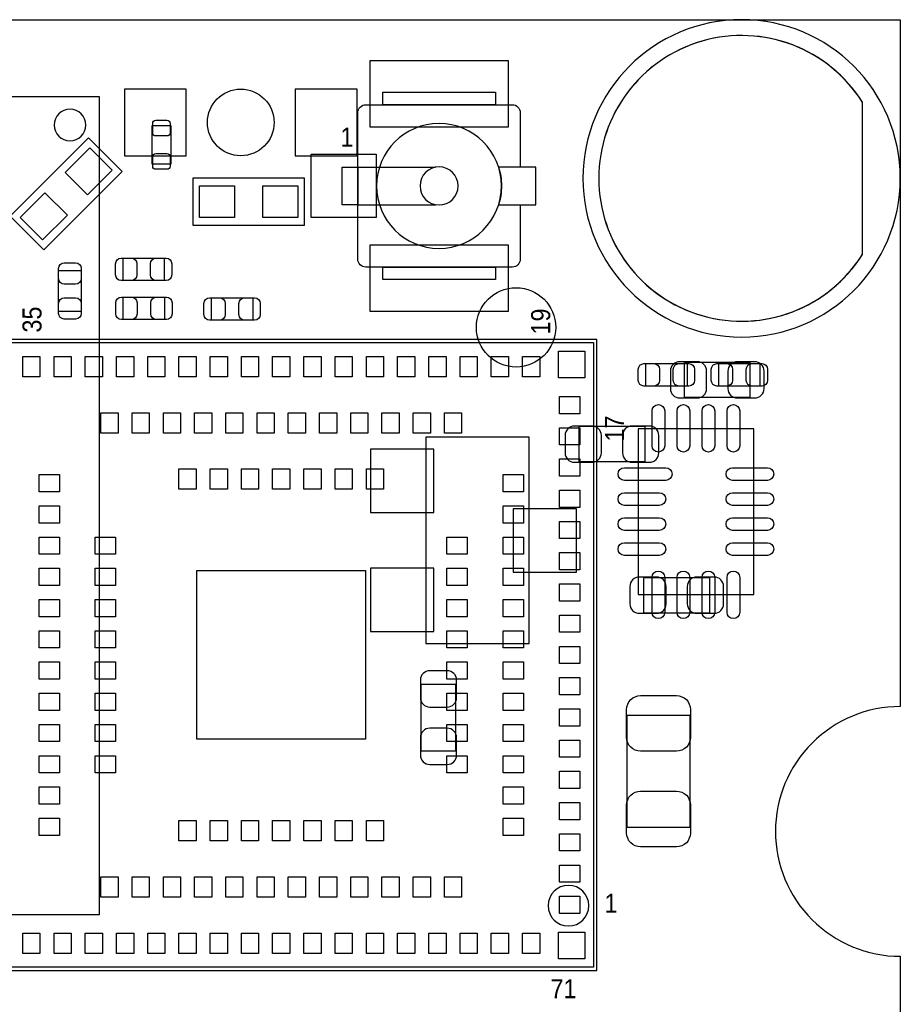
# Model space of a CAD drawing. Extents: x 7.2 to 74.8, y 33.6 to 67.
# Tile 8 of 8: x 60.7 to 74.8, y 51.2 to 67. Entities that reach past the tile are written whole.
import ezdxf

# ---------------------------------------------------------------- set-up
doc = ezdxf.new("R2010")
doc.units = 0
for name, color, linetype in [('BG_OUTLINE', 3, 'CONTINUOUS'), ('PG_ASSEMBLY_BOTTOM', 13, 'CONTINUOUS'), ('PG_ASSEMBLY_TOP', 190, 'CONTINUOUS'), ('PIN_BOTTOM', 1, 'CONTINUOUS'), ('PIN_TOP', 140, 'CONTINUOUS')]:
    doc.layers.add(name, color=color, linetype=linetype)

msp = doc.modelspace()

# ---------------------------------------------------------------- linework, layer by layer
at = {"layer": 'BG_OUTLINE'}
msp.add_lwpolyline([(74.799952, 55.992776, 0.414214), (72.800972, 53.993796, 0.414214), (74.799952, 51.994816), (74.799952, 33.993836), (23.949152, 33.993836), (23.949152, 37.493956, 0.414214), (23.451312, 37.994336, 0.414214), (22.950932, 37.493956), (22.950932, 33.993836), (7.200392, 33.993836), (7.200392, 51.994816, 0.414214), (9.199372, 53.993796, 0.414214), (7.200392, 55.992776), (7.199884, 66.987928), (74.799952, 66.987928)], format="xyb", close=True, dxfattribs=at)
at = {"layer": 'PG_ASSEMBLY_BOTTOM'}
msp.add_lwpolyline([(74.799444, 64.447928, 1), (69.719444, 64.447928, 1)], format="xyb", close=True, dxfattribs=at)
msp.add_lwpolyline([(50.37328, 52.655978), (50.37328, 65.756028), (61.973206, 65.756028), (61.973206, 52.655978)], close=True, dxfattribs=at)
msp.add_lwpolyline([(61.76137, 65.30213, 1), (61.25337, 65.30213, 1), (61.76137, 65.30213)], format="xyb", dxfattribs=at)
for points in [[(71.338694, 61.502544), (71.338694, 60.942728), (72.39889, 60.942728), (72.39889, 61.502544), (71.338694, 61.502544)], [(70.713854, 59.91352), (70.713854, 60.473336), (69.653658, 60.473336), (69.653658, 59.91352), (70.713854, 59.91352)], [(68.856352, 57.001156), (68.856352, 60.303156), (67.205352, 60.303156), (67.205352, 57.001156), (68.856352, 57.001156)], [(70.689978, 58.055256), (70.689978, 57.49544), (71.750174, 57.49544), (71.750174, 58.055256), (70.689978, 58.055256)], [(67.68592, 56.345074), (67.126104, 56.345074), (67.126104, 55.284878), (67.68592, 55.284878), (67.68592, 56.345074)]]:
    msp.add_lwpolyline(points, dxfattribs=at)
at = {"layer": 'PG_ASSEMBLY_TOP'}
for points in [[(66.51371, 65.82537), (68.31711, 65.82537), (68.31711, 65.626742), (66.51371, 65.626742)], [(63.125858, 65.291462), (62.815978, 65.291462), (62.815978, 64.681862), (63.125858, 64.681862)], [(65.86601, 64.626744), (66.115438, 64.626744), (66.115438, 64.026796), (65.86601, 64.026796)], [(66.51371, 63.026798), (68.31711, 63.026798), (68.31711, 62.82817), (66.51371, 62.82817)], [(69.939408, 61.868304), (59.839352, 61.868304), (59.839352, 51.768248), (69.939408, 51.768248)]]:
    msp.add_lwpolyline(points, close=True, dxfattribs=at)
for points in [[(68.715382, 64.026796), (68.715382, 63.153798, -0.414214), (68.588382, 63.026798), (66.242438, 63.026798, -0.414214), (66.115438, 63.153798), (66.115438, 65.499742, -0.414214), (66.242438, 65.626742), (68.588382, 65.626742, -0.414214), (68.715382, 65.499742)], [(68.415408, 64.32677, 1), (66.415412, 64.32677, 1), (68.415408, 64.32677)], [(67.72021, 64.32677, 1), (67.11061, 64.32677, 1), (67.72021, 64.32677)], [(69.812154, 52.805076, 1), (69.161406, 52.805076, 1), (69.812154, 52.805076)]]:
    msp.add_lwpolyline(points, format="xyb", dxfattribs=at)
for points in [[(68.715382, 65.499742), (68.715382, 64.626744)], [(62.344808, 64.55918), (61.087508, 63.30188), (60.54852, 63.840868), (61.80582, 65.098168), (62.344808, 64.55918)], [(66.115438, 64.626744), (67.361308, 64.626744)], [(65.25641, 63.69177), (63.47841, 63.69177), (63.47841, 64.45377), (65.25641, 64.45377), (65.25641, 63.69177)], [(66.115438, 64.026796), (67.361308, 64.026796)], [(62.356746, 62.811914), (62.356746, 63.172086), (63.016638, 63.172086), (63.016638, 62.811914), (62.356746, 62.811914)], [(61.685678, 62.31509), (61.325506, 62.31509), (61.325506, 62.974982), (61.685678, 62.974982), (61.685678, 62.31509)], [(62.360556, 62.187582), (62.360556, 62.547754), (63.020448, 62.547754), (63.020448, 62.187582), (62.360556, 62.187582)], [(64.43218, 62.536832), (64.43218, 62.17666), (63.772288, 62.17666), (63.772288, 62.536832), (64.43218, 62.536832)], [(59.88939, 51.818286), (59.88939, 61.818266), (69.88937, 61.818266), (69.88937, 51.818286), (59.88939, 51.818286)], [(71.385176, 61.482986), (71.385176, 61.122814), (70.725284, 61.122814), (70.725284, 61.482986), (71.385176, 61.482986)], [(72.553576, 61.482986), (72.553576, 61.122814), (71.893684, 61.122814), (71.893684, 61.482986), (72.553576, 61.482986)], [(70.602602, 60.438792), (70.602602, 57.788556), (72.452738, 57.788556), (72.452738, 60.438792), (70.602602, 60.438792)], [(70.428866, 55.85714), (71.429118, 55.85714), (71.429118, 54.057296), (70.428866, 54.057296), (70.428866, 55.85714)]]:
    msp.add_lwpolyline(points, dxfattribs=at)
msp.add_lwpolyline([(68.36918, 64.026796), (68.96481, 64.026796), (68.96481, 64.626744), (68.36918, 64.626744, -0.076601), (68.415408, 64.32677, -0.076974)], format="xyb", close=True, dxfattribs=at)
at = {"layer": 'PIN_BOTTOM'}
for points in [[(74.1934, 65.666874, 3.462482), (74.1934, 63.228982)], [(71.268844, 60.932568), (71.548752, 60.932568, 0.414846), (71.698866, 61.082682), (71.698866, 61.36259, 0.414846), (71.548752, 61.512704), (71.268844, 61.512704, 0.414846), (71.11873, 61.36259), (71.11873, 61.082682, 0.414846)], [(72.46874, 61.512704), (72.188832, 61.512704, 0.414846), (72.038718, 61.36259), (72.038718, 61.082682, 0.414846), (72.188832, 60.932568), (72.46874, 60.932568, 0.414846), (72.618854, 61.082682), (72.618854, 61.36259, 0.414846)], [(69.583808, 59.90336), (69.863716, 59.90336, 0.414846), (70.01383, 60.053474), (70.01383, 60.333382, 0.414846), (69.863716, 60.483496), (69.583808, 60.483496, 0.414846), (69.433694, 60.333382), (69.433694, 60.053474, 0.414846)], [(70.783704, 60.483496), (70.503796, 60.483496, 0.414846), (70.353682, 60.333382), (70.353682, 60.053474, 0.414846), (70.503796, 59.90336), (70.783704, 59.90336, 0.414846), (70.933818, 60.053474), (70.933818, 60.333382, 0.414846)], [(70.620128, 57.48528), (70.900036, 57.48528, 0.414846), (71.05015, 57.635394), (71.05015, 57.915302, 0.414846), (70.900036, 58.065416), (70.620128, 58.065416, 0.414846), (70.470014, 57.915302), (70.470014, 57.635394, 0.414846)], [(71.820024, 58.065416), (71.540116, 58.065416, 0.414846), (71.390002, 57.915302), (71.390002, 57.635394, 0.414846), (71.540116, 57.48528), (71.820024, 57.48528, 0.414846), (71.970138, 57.635394), (71.970138, 57.915302, 0.414846)], [(67.115944, 56.414924), (67.115944, 56.135016, 0.414846), (67.266058, 55.984902), (67.545966, 55.984902, 0.414846), (67.69608, 56.135016), (67.69608, 56.414924, 0.414846), (67.545966, 56.565038), (67.266058, 56.565038, 0.414846)], [(67.69608, 55.215028), (67.69608, 55.494936, 0.414846), (67.545966, 55.64505), (67.266058, 55.64505, 0.414846), (67.115944, 55.494936), (67.115944, 55.215028, 0.414846), (67.266058, 55.064914), (67.545966, 55.064914, 0.414846)]]:
    msp.add_lwpolyline(points, format="xyb", close=True, dxfattribs=at)
for points in [[(62.37732, 64.80937), (63.36792, 64.80937), (63.36792, 65.87617), (62.37732, 65.87617)], [(65.1129, 64.80937), (66.1035, 64.80937), (66.1035, 65.87617), (65.1129, 65.87617)], [(66.316352, 59.096656), (67.332352, 59.096656), (67.332352, 60.112656), (66.316352, 60.112656)], [(68.602352, 58.144156), (69.618352, 58.144156), (69.618352, 59.160156), (68.602352, 59.160156)], [(66.316352, 57.191656), (67.332352, 57.191656), (67.332352, 58.207656), (66.316352, 58.207656)]]:
    msp.add_lwpolyline(points, close=True, dxfattribs=at)
for centre, radius in [((64.24041, 65.34277), 0.5334), ((68.64858, 62.06236), 0.635)]:
    msp.add_circle(centre, radius, dxfattribs=at)
at = {"layer": 'PIN_TOP'}
for points in [[(74.196702, 65.66154, 3.479971), (74.196702, 63.234316)], [(62.882018, 65.126362, -0.414214), (62.831218, 65.177162), (62.831218, 65.329562, -0.414214), (62.882018, 65.380362), (63.059818, 65.380362, -0.414214), (63.110618, 65.329562), (63.110618, 65.177162, -0.414214), (63.059818, 65.126362)], [(62.882018, 64.592962, -0.414214), (62.831218, 64.643762), (62.831218, 64.796162, -0.414214), (62.882018, 64.846962), (63.059818, 64.846962, -0.414214), (63.110618, 64.796162), (63.110618, 64.643762, -0.414214), (63.059818, 64.592962)], [(61.685678, 63.004954), (61.685678, 62.844934, -0.413587), (61.595508, 62.755018), (61.415676, 62.755018, -0.413587), (61.325506, 62.844934), (61.325506, 63.004954, -0.413587), (61.415676, 63.09487), (61.595508, 63.09487, -0.413587)], [(62.326774, 63.172086), (62.486794, 63.172086, -0.413587), (62.57671, 63.081916), (62.57671, 62.902084, -0.413587), (62.486794, 62.811914), (62.326774, 62.811914, -0.413587), (62.236858, 62.902084), (62.236858, 63.081916, -0.413587)], [(63.04661, 62.811914), (62.88659, 62.811914, -0.413587), (62.796674, 62.902084), (62.796674, 63.081916, -0.413587), (62.88659, 63.172086), (63.04661, 63.172086, -0.413587), (63.136526, 63.081916), (63.136526, 62.902084, -0.413587)], [(61.325506, 62.285118), (61.325506, 62.445138, -0.413587), (61.415676, 62.535054), (61.595508, 62.535054, -0.413587), (61.685678, 62.445138), (61.685678, 62.285118, -0.413587), (61.595508, 62.195202), (61.415676, 62.195202, -0.413587)], [(62.330584, 62.547754), (62.490604, 62.547754, -0.413587), (62.58052, 62.457584), (62.58052, 62.277752, -0.413587), (62.490604, 62.187582), (62.330584, 62.187582, -0.413587), (62.240668, 62.277752), (62.240668, 62.457584, -0.413587)], [(63.05042, 62.187582), (62.8904, 62.187582, -0.413587), (62.800484, 62.277752), (62.800484, 62.457584, -0.413587), (62.8904, 62.547754), (63.05042, 62.547754, -0.413587), (63.140336, 62.457584), (63.140336, 62.277752, -0.413587)], [(63.742316, 62.536832), (63.902336, 62.536832, -0.413587), (63.992252, 62.446662), (63.992252, 62.26683, -0.413587), (63.902336, 62.17666), (63.742316, 62.17666, -0.413587), (63.6524, 62.26683), (63.6524, 62.446662, -0.413587)], [(64.462152, 62.17666), (64.302132, 62.17666, -0.413587), (64.212216, 62.26683), (64.212216, 62.446662, -0.413587), (64.302132, 62.536832), (64.462152, 62.536832, -0.413587), (64.552068, 62.446662), (64.552068, 62.26683, -0.413587)], [(70.695312, 61.482986), (70.855332, 61.482986, -0.413587), (70.945248, 61.392816), (70.945248, 61.212984, -0.413587), (70.855332, 61.122814), (70.695312, 61.122814, -0.413587), (70.605396, 61.212984), (70.605396, 61.392816, -0.413587)], [(71.415148, 61.122814), (71.255128, 61.122814, -0.413587), (71.165212, 61.212984), (71.165212, 61.392816, -0.413587), (71.255128, 61.482986), (71.415148, 61.482986, -0.413587), (71.505064, 61.392816), (71.505064, 61.212984, -0.413587)], [(71.863712, 61.482986), (72.023732, 61.482986, -0.413587), (72.113648, 61.392816), (72.113648, 61.212984, -0.413587), (72.023732, 61.122814), (71.863712, 61.122814, -0.413587), (71.773796, 61.212984), (71.773796, 61.392816, -0.413587)], [(72.583548, 61.122814), (72.423528, 61.122814, -0.413587), (72.333612, 61.212984), (72.333612, 61.392816, -0.413587), (72.423528, 61.482986), (72.583548, 61.482986, -0.413587), (72.673464, 61.392816), (72.673464, 61.212984, -0.413587)], [(70.826122, 60.166758), (70.826122, 60.725558, -1), (71.029322, 60.725558), (71.029322, 60.166758, -1)], [(71.226172, 60.166758), (71.226172, 60.725558, -1), (71.429372, 60.725558), (71.429372, 60.166758, -1)], [(71.625968, 60.166758), (71.625968, 60.725558, -1), (71.829168, 60.725558), (71.829168, 60.166758, -1)], [(72.026018, 60.166758), (72.026018, 60.725558, -1), (72.229218, 60.725558), (72.229218, 60.166758, -1)], [(71.043546, 59.612022), (70.383146, 59.612022, -1), (70.383146, 59.815222), (71.043546, 59.815222, -1)], [(72.672194, 59.612022), (72.113394, 59.612022, -1), (72.113394, 59.815222), (72.672194, 59.815222, -1)], [(70.941946, 59.211972), (70.383146, 59.211972, -1), (70.383146, 59.415172), (70.941946, 59.415172, -1)], [(72.672194, 59.211972), (72.113394, 59.211972, -1), (72.113394, 59.415172), (72.672194, 59.415172, -1)], [(70.941946, 58.812176), (70.383146, 58.812176, -1), (70.383146, 59.015376), (70.941946, 59.015376, -1)], [(72.672194, 58.812176), (72.113394, 58.812176, -1), (72.113394, 59.015376), (72.672194, 59.015376, -1)], [(70.941946, 58.412126), (70.383146, 58.412126, -1), (70.383146, 58.615326), (70.941946, 58.615326, -1)], [(72.672194, 58.412126), (72.113394, 58.412126, -1), (72.113394, 58.615326), (72.672194, 58.615326, -1)], [(70.826122, 57.50179), (70.826122, 58.06059, -1), (71.029322, 58.06059), (71.029322, 57.50179, -1)], [(71.226172, 57.50179), (71.226172, 58.06059, -1), (71.429372, 58.06059), (71.429372, 57.50179, -1)], [(71.625968, 57.50179), (71.625968, 58.06059, -1), (71.829168, 58.06059), (71.829168, 57.50179, -1)], [(72.026018, 57.50179), (72.026018, 58.06059, -1), (72.229218, 58.06059), (72.229218, 57.50179, -1)], [(71.439024, 55.94731), (71.439024, 55.497222, -0.414414), (71.21906, 55.277258), (70.638924, 55.277258, -0.414414), (70.41896, 55.497222), (70.41896, 55.94731, -0.414414), (70.638924, 56.167274), (71.21906, 56.167274, -0.414414)], [(70.41896, 53.967126), (70.41896, 54.417214, -0.414414), (70.638924, 54.637178), (71.21906, 54.637178, -0.414414), (71.439024, 54.417214), (71.439024, 53.967126, -0.414414), (71.21906, 53.747162), (70.638924, 53.747162, -0.414414)]]:
    msp.add_lwpolyline(points, format="xyb", close=True, dxfattribs=at)
for points in [[(66.31051, 66.335148), (68.52031, 66.335148), (68.52031, 65.268348), (66.31051, 65.268348)], [(61.787859, 64.182009), (61.428649, 64.541219), (61.823781, 64.936351), (62.182991, 64.577141)], [(65.369694, 64.83477), (66.411094, 64.83477), (66.411094, 63.81877), (65.369694, 63.81877)], [(63.58001, 63.81877), (63.58001, 64.32677), (64.13881, 64.32677), (64.13881, 63.81877)], [(64.59601, 63.81877), (64.59601, 64.32677), (65.15481, 64.32677), (65.15481, 63.81877)], [(61.069547, 63.463697), (60.710337, 63.822907), (61.105469, 64.218039), (61.464679, 63.858829)], [(66.31051, 63.385192), (68.52031, 63.385192), (68.52031, 62.318392), (66.31051, 62.318392)], [(69.751067, 61.679963), (69.751067, 61.256037), (69.327141, 61.256037), (69.327141, 61.679963)], [(61.026929, 61.595762), (61.026929, 61.270642), (60.751847, 61.270642), (60.751847, 61.595762)], [(61.526801, 61.595762), (61.526801, 61.270642), (61.251719, 61.270642), (61.251719, 61.595762)], [(62.026927, 61.595762), (62.026927, 61.270642), (61.751845, 61.270642), (61.751845, 61.595762)], [(62.526799, 61.595762), (62.526799, 61.270642), (62.251717, 61.270642), (62.251717, 61.595762)], [(63.026925, 61.595762), (63.026925, 61.270642), (62.751843, 61.270642), (62.751843, 61.595762)], [(63.526797, 61.595762), (63.526797, 61.270642), (63.251715, 61.270642), (63.251715, 61.595762)], [(64.026923, 61.595762), (64.026923, 61.270642), (63.751841, 61.270642), (63.751841, 61.595762)], [(64.526795, 61.595762), (64.526795, 61.270642), (64.251713, 61.270642), (64.251713, 61.595762)], [(65.026921, 61.595762), (65.026921, 61.270642), (64.751839, 61.270642), (64.751839, 61.595762)], [(65.527047, 61.595762), (65.527047, 61.270642), (65.251965, 61.270642), (65.251965, 61.595762)], [(66.026919, 61.595762), (66.026919, 61.270642), (65.751837, 61.270642), (65.751837, 61.595762)], [(66.527045, 61.595762), (66.527045, 61.270642), (66.251963, 61.270642), (66.251963, 61.595762)], [(67.026917, 61.595762), (67.026917, 61.270642), (66.751835, 61.270642), (66.751835, 61.595762)], [(67.527043, 61.595762), (67.527043, 61.270642), (67.251961, 61.270642), (67.251961, 61.595762)], [(68.026915, 61.595762), (68.026915, 61.270642), (67.751833, 61.270642), (67.751833, 61.595762)], [(68.527041, 61.595762), (68.527041, 61.270642), (68.251959, 61.270642), (68.251959, 61.595762)], [(69.026913, 61.595762), (69.026913, 61.270642), (68.751831, 61.270642), (68.751831, 61.595762)], [(69.666866, 60.680727), (69.341746, 60.680727), (69.341746, 60.955809), (69.666866, 60.955809)], [(62.276863, 60.69584), (62.276863, 60.37072), (62.001781, 60.37072), (62.001781, 60.69584)], [(62.776989, 60.69584), (62.776989, 60.37072), (62.501907, 60.37072), (62.501907, 60.69584)], [(63.276861, 60.69584), (63.276861, 60.37072), (63.001779, 60.37072), (63.001779, 60.69584)], [(63.776987, 60.69584), (63.776987, 60.37072), (63.501905, 60.37072), (63.501905, 60.69584)], [(64.276859, 60.69584), (64.276859, 60.37072), (64.001777, 60.37072), (64.001777, 60.69584)], [(64.776985, 60.69584), (64.776985, 60.37072), (64.501903, 60.37072), (64.501903, 60.69584)], [(65.276857, 60.69584), (65.276857, 60.37072), (65.001775, 60.37072), (65.001775, 60.69584)], [(65.776983, 60.69584), (65.776983, 60.37072), (65.501901, 60.37072), (65.501901, 60.69584)], [(66.276855, 60.69584), (66.276855, 60.37072), (66.001773, 60.37072), (66.001773, 60.69584)], [(66.776981, 60.69584), (66.776981, 60.37072), (66.501899, 60.37072), (66.501899, 60.69584)], [(67.276853, 60.69584), (67.276853, 60.37072), (67.001771, 60.37072), (67.001771, 60.69584)], [(67.776979, 60.69584), (67.776979, 60.37072), (67.501897, 60.37072), (67.501897, 60.69584)], [(69.666866, 60.180855), (69.341746, 60.180855), (69.341746, 60.455937), (69.666866, 60.455937)], [(69.666866, 59.680729), (69.341746, 59.680729), (69.341746, 59.955811), (69.666866, 59.955811)], [(63.526797, 59.795918), (63.526797, 59.470798), (63.251715, 59.470798), (63.251715, 59.795918)], [(64.026923, 59.795918), (64.026923, 59.470798), (63.751841, 59.470798), (63.751841, 59.795918)], [(64.526795, 59.795918), (64.526795, 59.470798), (64.251713, 59.470798), (64.251713, 59.795918)], [(65.026921, 59.795918), (65.026921, 59.470798), (64.751839, 59.470798), (64.751839, 59.795918)], [(65.527047, 59.795918), (65.527047, 59.470798), (65.251965, 59.470798), (65.251965, 59.795918)], [(66.026919, 59.795918), (66.026919, 59.470798), (65.751837, 59.470798), (65.751837, 59.795918)], [(66.527045, 59.795918), (66.527045, 59.470798), (66.251963, 59.470798), (66.251963, 59.795918)], [(61.011816, 59.705875), (61.336936, 59.705875), (61.336936, 59.430793), (61.011816, 59.430793)], [(68.766944, 59.430793), (68.441824, 59.430793), (68.441824, 59.705875), (68.766944, 59.705875)], [(69.666866, 59.180857), (69.341746, 59.180857), (69.341746, 59.455939), (69.666866, 59.455939)], [(61.011816, 59.205749), (61.336936, 59.205749), (61.336936, 58.930667), (61.011816, 58.930667)], [(68.766944, 58.930667), (68.441824, 58.930667), (68.441824, 59.205749), (68.766944, 59.205749)], [(69.666866, 58.680731), (69.341746, 58.680731), (69.341746, 58.955813), (69.666866, 58.955813)], [(61.011816, 58.705877), (61.336936, 58.705877), (61.336936, 58.430795), (61.011816, 58.430795)], [(61.911738, 58.705877), (62.236858, 58.705877), (62.236858, 58.430795), (61.911738, 58.430795)], [(67.867022, 58.430795), (67.541902, 58.430795), (67.541902, 58.705877), (67.867022, 58.705877)], [(68.766944, 58.430795), (68.441824, 58.430795), (68.441824, 58.705877), (68.766944, 58.705877)], [(69.666866, 58.180859), (69.341746, 58.180859), (69.341746, 58.455941), (69.666866, 58.455941)], [(61.011816, 58.205751), (61.336936, 58.205751), (61.336936, 57.930669), (61.011816, 57.930669)], [(61.911738, 58.205751), (62.236858, 58.205751), (62.236858, 57.930669), (61.911738, 57.930669)], [(66.23939, 55.468266), (63.53937, 55.468266), (63.53937, 58.168286), (66.23939, 58.168286)], [(67.867022, 57.930669), (67.541902, 57.930669), (67.541902, 58.205751), (67.867022, 58.205751)], [(68.766944, 57.930669), (68.441824, 57.930669), (68.441824, 58.205751), (68.766944, 58.205751)], [(69.666866, 57.680733), (69.341746, 57.680733), (69.341746, 57.955815), (69.666866, 57.955815)], [(61.011816, 57.705879), (61.336936, 57.705879), (61.336936, 57.430797), (61.011816, 57.430797)], [(61.911738, 57.705879), (62.236858, 57.705879), (62.236858, 57.430797), (61.911738, 57.430797)], [(67.867022, 57.430797), (67.541902, 57.430797), (67.541902, 57.705879), (67.867022, 57.705879)], [(68.766944, 57.430797), (68.441824, 57.430797), (68.441824, 57.705879), (68.766944, 57.705879)], [(69.666866, 57.180861), (69.341746, 57.180861), (69.341746, 57.455943), (69.666866, 57.455943)], [(61.011816, 57.205753), (61.336936, 57.205753), (61.336936, 56.930671), (61.011816, 56.930671)], [(61.911738, 57.205753), (62.236858, 57.205753), (62.236858, 56.930671), (61.911738, 56.930671)], [(67.867022, 56.930671), (67.541902, 56.930671), (67.541902, 57.205753), (67.867022, 57.205753)], [(68.766944, 56.930671), (68.441824, 56.930671), (68.441824, 57.205753), (68.766944, 57.205753)], [(69.666866, 56.680735), (69.341746, 56.680735), (69.341746, 56.955817), (69.666866, 56.955817)], [(61.011816, 56.705881), (61.336936, 56.705881), (61.336936, 56.430799), (61.011816, 56.430799)], [(61.911738, 56.705881), (62.236858, 56.705881), (62.236858, 56.430799), (61.911738, 56.430799)], [(67.867022, 56.430799), (67.541902, 56.430799), (67.541902, 56.705881), (67.867022, 56.705881)], [(68.766944, 56.430799), (68.441824, 56.430799), (68.441824, 56.705881), (68.766944, 56.705881)], [(69.666866, 56.180609), (69.341746, 56.180609), (69.341746, 56.455691), (69.666866, 56.455691)], [(61.011816, 56.205755), (61.336936, 56.205755), (61.336936, 55.930673), (61.011816, 55.930673)], [(61.911738, 56.205755), (62.236858, 56.205755), (62.236858, 55.930673), (61.911738, 55.930673)], [(67.867022, 55.930673), (67.541902, 55.930673), (67.541902, 56.205755), (67.867022, 56.205755)], [(68.766944, 55.930673), (68.441824, 55.930673), (68.441824, 56.205755), (68.766944, 56.205755)], [(69.666866, 55.680737), (69.341746, 55.680737), (69.341746, 55.955819), (69.666866, 55.955819)], [(61.011816, 55.705883), (61.336936, 55.705883), (61.336936, 55.430801), (61.011816, 55.430801)], [(61.911738, 55.705883), (62.236858, 55.705883), (62.236858, 55.430801), (61.911738, 55.430801)], [(67.867022, 55.430801), (67.541902, 55.430801), (67.541902, 55.705883), (67.867022, 55.705883)], [(68.766944, 55.430801), (68.441824, 55.430801), (68.441824, 55.705883), (68.766944, 55.705883)], [(69.666866, 55.180611), (69.341746, 55.180611), (69.341746, 55.455693), (69.666866, 55.455693)], [(61.011816, 55.205757), (61.336936, 55.205757), (61.336936, 54.930675), (61.011816, 54.930675)], [(61.911738, 55.205757), (62.236858, 55.205757), (62.236858, 54.930675), (61.911738, 54.930675)], [(67.867022, 54.930675), (67.541902, 54.930675), (67.541902, 55.205757), (67.867022, 55.205757)], [(68.766944, 54.930675), (68.441824, 54.930675), (68.441824, 55.205757), (68.766944, 55.205757)], [(69.666866, 54.680739), (69.341746, 54.680739), (69.341746, 54.955821), (69.666866, 54.955821)], [(61.011816, 54.705885), (61.336936, 54.705885), (61.336936, 54.430803), (61.011816, 54.430803)], [(68.766944, 54.430803), (68.441824, 54.430803), (68.441824, 54.705885), (68.766944, 54.705885)], [(69.666866, 54.180613), (69.341746, 54.180613), (69.341746, 54.455695), (69.666866, 54.455695)], [(61.011816, 54.205759), (61.336936, 54.205759), (61.336936, 53.930677), (61.011816, 53.930677)], [(63.251588, 53.840634), (63.251588, 54.165754), (63.52667, 54.165754), (63.52667, 53.840634)], [(63.751714, 53.840634), (63.751714, 54.165754), (64.026796, 54.165754), (64.026796, 53.840634)], [(64.251586, 53.840634), (64.251586, 54.165754), (64.526668, 54.165754), (64.526668, 53.840634)], [(64.751712, 53.840634), (64.751712, 54.165754), (65.026794, 54.165754), (65.026794, 53.840634)], [(65.251838, 53.840634), (65.251838, 54.165754), (65.52692, 54.165754), (65.52692, 53.840634)], [(65.75171, 53.840634), (65.75171, 54.165754), (66.026792, 54.165754), (66.026792, 53.840634)], [(66.251836, 53.840634), (66.251836, 54.165754), (66.526918, 54.165754), (66.526918, 53.840634)], [(68.766944, 53.930677), (68.441824, 53.930677), (68.441824, 54.205759), (68.766944, 54.205759)], [(69.666866, 53.680741), (69.341746, 53.680741), (69.341746, 53.955823), (69.666866, 53.955823)], [(69.666866, 53.180615), (69.341746, 53.180615), (69.341746, 53.455697), (69.666866, 53.455697)], [(62.001654, 52.940712), (62.001654, 53.265832), (62.276736, 53.265832), (62.276736, 52.940712)], [(62.50178, 52.940712), (62.50178, 53.265832), (62.776862, 53.265832), (62.776862, 52.940712)], [(63.001652, 52.940712), (63.001652, 53.265832), (63.276734, 53.265832), (63.276734, 52.940712)], [(63.501778, 52.940712), (63.501778, 53.265832), (63.77686, 53.265832), (63.77686, 52.940712)], [(64.00165, 52.940712), (64.00165, 53.265832), (64.276732, 53.265832), (64.276732, 52.940712)], [(64.501776, 52.940712), (64.501776, 53.265832), (64.776858, 53.265832), (64.776858, 52.940712)], [(65.001648, 52.940712), (65.001648, 53.265832), (65.27673, 53.265832), (65.27673, 52.940712)], [(65.501774, 52.940712), (65.501774, 53.265832), (65.776856, 53.265832), (65.776856, 52.940712)], [(66.001646, 52.940712), (66.001646, 53.265832), (66.276728, 53.265832), (66.276728, 52.940712)], [(66.501772, 52.940712), (66.501772, 53.265832), (66.776854, 53.265832), (66.776854, 52.940712)], [(67.001644, 52.940712), (67.001644, 53.265832), (67.276726, 53.265832), (67.276726, 52.940712)], [(67.50177, 52.940712), (67.50177, 53.265832), (67.776852, 53.265832), (67.776852, 52.940712)], [(69.666866, 52.680743), (69.341746, 52.680743), (69.341746, 52.955825), (69.666866, 52.955825)], [(60.75172, 52.04079), (60.75172, 52.36591), (61.026802, 52.36591), (61.026802, 52.04079)], [(61.251592, 52.04079), (61.251592, 52.36591), (61.526674, 52.36591), (61.526674, 52.04079)], [(61.751718, 52.04079), (61.751718, 52.36591), (62.0268, 52.36591), (62.0268, 52.04079)], [(62.25159, 52.04079), (62.25159, 52.36591), (62.526672, 52.36591), (62.526672, 52.04079)], [(62.751716, 52.04079), (62.751716, 52.36591), (63.026798, 52.36591), (63.026798, 52.04079)], [(63.251588, 52.04079), (63.251588, 52.36591), (63.52667, 52.36591), (63.52667, 52.04079)], [(63.751714, 52.04079), (63.751714, 52.36591), (64.026796, 52.36591), (64.026796, 52.04079)], [(64.251586, 52.04079), (64.251586, 52.36591), (64.526668, 52.36591), (64.526668, 52.04079)], [(64.751712, 52.04079), (64.751712, 52.36591), (65.026794, 52.36591), (65.026794, 52.04079)], [(65.251838, 52.04079), (65.251838, 52.36591), (65.52692, 52.36591), (65.52692, 52.04079)], [(65.75171, 52.04079), (65.75171, 52.36591), (66.026792, 52.36591), (66.026792, 52.04079)], [(66.251836, 52.04079), (66.251836, 52.36591), (66.526918, 52.36591), (66.526918, 52.04079)], [(66.751708, 52.04079), (66.751708, 52.36591), (67.02679, 52.36591), (67.02679, 52.04079)], [(67.251834, 52.04079), (67.251834, 52.36591), (67.526916, 52.36591), (67.526916, 52.04079)], [(67.751706, 52.04079), (67.751706, 52.36591), (68.026788, 52.36591), (68.026788, 52.04079)], [(68.251832, 52.04079), (68.251832, 52.36591), (68.526914, 52.36591), (68.526914, 52.04079)], [(68.751704, 52.04079), (68.751704, 52.36591), (69.026786, 52.36591), (69.026786, 52.04079)], [(69.751321, 51.956335), (69.327395, 51.956335), (69.327395, 52.380261), (69.751321, 52.380261)]]:
    msp.add_lwpolyline(points, close=True, dxfattribs=at)

# ---------------------------------------------------------------- texts
at = {"layer": 'PG_ASSEMBLY_TOP', "width": 0.916667}
for s, p in [('1', (65.836292, 64.956436)), ('1', (70.064376, 52.6923)), ('71', (69.200776, 51.32324))]:
    msp.add_text(s, height=0.3048, dxfattribs=at).set_placement(p)
for s, p in [('35', (61.05144, 61.979556)), ('19', (69.19468, 61.949076)), ('17', (70.37832, 60.234576))]:
    msp.add_text(s, height=0.3048, rotation=90, dxfattribs=at).set_placement(p)

doc.saveas('drawing.dxf')
